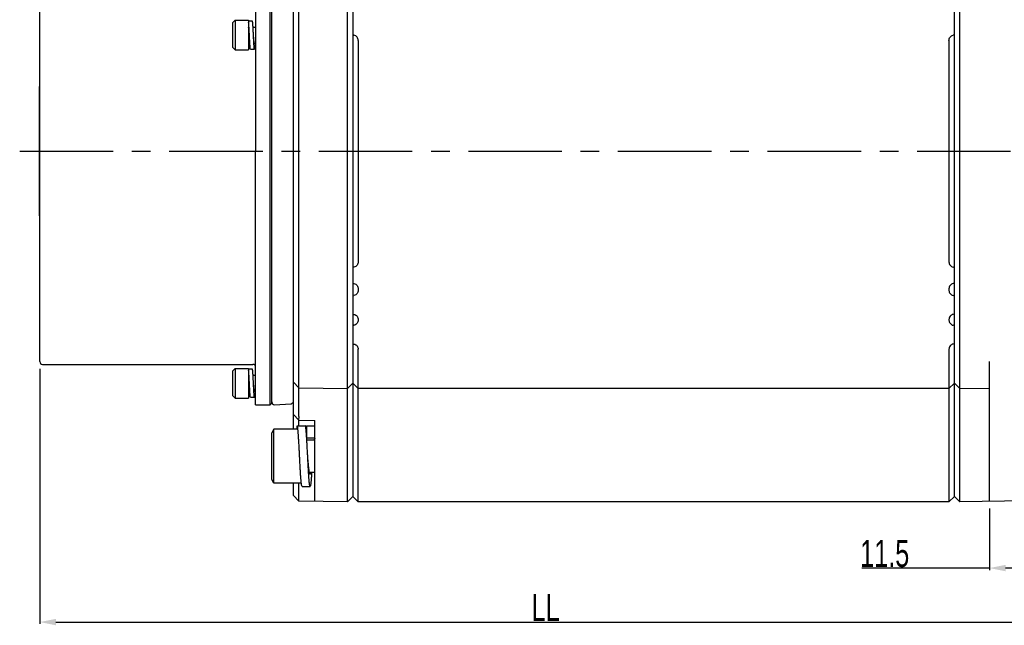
# Model space of a CAD drawing. Header units: millimetres. Extents: x -95 to 535, y -111 to 334.
# Tile 7 of 20: x 115 to 207, y 155 to 211. Entities that reach past the tile are written whole.
import ezdxf

# ---------------------------------------------------------------- set-up
doc = ezdxf.new("R2010")
doc.units = ezdxf.units.MM
doc.header["$LTSCALE"] = 23.1
doc.header["$PDMODE"] = 3
doc.header["$PDSIZE"] = 0.3125
doc.linetypes.add('CENTER', pattern=[0.6, 0.375, -0.075, 0.075, -0.075])
doc.layers.get('0').update_dxf_attribs({"linetype": 'CONTINUOUS'})
doc.layers.get('Defpoints').update_dxf_attribs({"linetype": 'CONTINUOUS'})
for name, color, linetype in [('02___PRT_ALL_AXES', 7, 'CONTINUOUS'), ('3_ALL_AXES', 7, 'CONTINUOUS'), ('7_ALL_FEATURES', 7, 'CONTINUOUS'), ('AXS', 7, 'CONTINUOUS'), ('DEFAULT_1', 7, 'CENTER')]:
    doc.layers.add(name, color=color, linetype=linetype)
doc.styles.get("Standard").update_dxf_attribs({"font": 'txt', "width": 0.7})
doc.dimstyles.new('DIMSTYLE_1', dxfattribs={"dimtxt": 2.5, "dimasz": 1.5, "dimexe": 0.18, "dimexo": 0.0625, "dimgap": 0.09, "dimtad": 1, "dimlfac": 2, "dimdsep": 46, "dimtxsty": 'Standard', "dimblk": '_FILLED', "dimblk1": '_FILLED', "dimblk2": '_FILLED', "dimcen": 0.09, "dimadec": 0, "dimazin": 0, "dimtp": 0.01, "dimtm": 0.01, "dimtfac": 1, "dimtofl": 0, "dimtmove": 0, "dimatfit": 3, "dimldrblk": '_FILLED', "dimfxl": 0, "dimtolj": 1, "dimarcsym": 0})

# ---------------------------------------------------------------- blocks, each defined once
blk = doc.blocks.new('_FILLED')
at = {"color": 0, "linetype": 'ByBlock'}
blk.add_solid([(0, 0), (-1, 0.2), (-1, -0.2)], dxfattribs=at)
blk = doc.blocks.new('*D135')
at = {"color": 0, "linetype": 'Continuous', "lineweight": -2}
for p, q in [((117.156, 178.356), (117.156, 154.729)), ((210.906, 165.852), (210.906, 154.729)), ((118.656, 154.909), (209.406, 154.909))]:
    blk.add_line(p, q, dxfattribs=at)
at = {"layer": 'Defpoints', "color": 0, "linetype": 'Continuous'}
for p in [(117.156, 178.419), (210.906, 165.915), (210.906, 154.909)]:
    blk.add_point(p, dxfattribs=at)
at = {"color": 0, "linetype": 'Continuous', "lineweight": -2, "xscale": 1.5, "yscale": 1.5, "zscale": 1.5, "rotation": 180}
blk.add_blockref('_FILLED', (117.156, 154.909), dxfattribs=at)
at = {"color": 0, "linetype": 'Continuous', "lineweight": -2, "xscale": 1.5, "yscale": 1.5, "zscale": 1.5}
blk.add_blockref('_FILLED', (210.906, 154.909), dxfattribs=at)
at = {"color": 0, "linetype": 'Continuous', "insert": (164.031, 156.249), "char_height": 2.5, "attachment_point": 5}
blk.add_mtext('\\A1;LL', dxfattribs=at)
blk = doc.blocks.new('*D145')
at = {"color": 0, "linetype": 'Continuous', "lineweight": -2}
for p, q in [((205.156, 165.428), (205.156, 159.729)), ((210.906, 166.028), (210.906, 159.729)), ((205.156, 159.909), (193.314, 159.909)), ((209.406, 159.909), (206.656, 159.909))]:
    blk.add_line(p, q, dxfattribs=at)
at = {"layer": 'Defpoints', "color": 0, "linetype": 'Continuous'}
for p in [(210.906, 166.091), (205.156, 165.49), (210.906, 159.909)]:
    blk.add_point(p, dxfattribs=at)
at = {"color": 0, "linetype": 'Continuous', "lineweight": -2, "xscale": 1.5, "yscale": 1.5, "zscale": 1.5, "rotation": 180}
blk.add_blockref('_FILLED', (205.156, 159.909), dxfattribs=at)
at = {"color": 0, "linetype": 'Continuous', "lineweight": -2, "xscale": 1.5, "yscale": 1.5, "zscale": 1.5}
blk.add_blockref('_FILLED', (210.906, 159.909), dxfattribs=at)
at = {"color": 0, "linetype": 'Continuous', "insert": (195.446, 161.249), "char_height": 2.5, "attachment_point": 5}
blk.add_mtext('\\A1;11.5', dxfattribs=at)

msp = doc.modelspace()

# ---------------------------------------------------------------- linework, layer by layer
at = {"color": 7, "linetype": 'Continuous'}
for p, q in [((145.6558, 166.0422), (145.6558, 231.0248)), ((202.4056, 166.0422), (202.4056, 231.0248)), ((146.1557, 230.5335), (146.1557, 166.5335)), ((201.9057, 166.5335), (201.9057, 230.5335)), ((140.6557, 172.7824), (140.6557, 215.0318)), ((141.1556, 173.9503), (141.1556, 215.0318)), ((135.0057, 210.4085), (135.2557, 210.6585)), ((135.0057, 210.4085), (135.0057, 208.1585)), ((135.2557, 210.6585), (135.2557, 207.9085)), ((146.1557, 209.2997), (146.2639, 209.2757)), ((201.9057, 209.2997), (201.7975, 209.2757)), ((135.0057, 208.1585), (135.2557, 207.9085)), ((146.6557, 208.7875), (146.6557, 188.2795)), ((201.4057, 208.7875), (201.4057, 188.2795)), ((117.1057, 204.5335), (117.1057, 192.5335)), ((117.1057, 204.5335), (117.1307, 204.5335)), ((117.1307, 204.5335), (117.1307, 192.5335)), ((117.1057, 192.5335), (117.1307, 192.5335)), ((146.1557, 187.7673), (146.2639, 187.7913)), ((201.9057, 187.7673), (201.7975, 187.7913)), ((146.1557, 186.2997), (146.2639, 186.2757)), ((201.9057, 186.2997), (201.7975, 186.2757)), ((146.6557, 185.7875), (146.6557, 185.6403)), ((201.4057, 185.7875), (201.4057, 185.6403)), ((146.1557, 185.1282), (146.2639, 185.1522)), ((201.9057, 185.1282), (201.7975, 185.1522)), ((146.1557, 183.4388), (146.2639, 183.4148)), ((201.9057, 183.4388), (201.7975, 183.4148)), ((146.6557, 182.9267), (146.6557, 182.8903)), ((201.4057, 182.9267), (201.4057, 182.8903)), ((146.1557, 182.3782), (146.2639, 182.4022)), ((201.9057, 182.3782), (201.7975, 182.4022)), ((146.1557, 180.6888), (146.2639, 180.6648)), ((201.9057, 180.6888), (201.7975, 180.6648)), ((146.6557, 166.0335), (146.6557, 180.1767)), ((201.4057, 180.1767), (201.4057, 166.0335)), ((205.1557, 166.0902), (205.1557, 179.0335)), ((135.0057, 178.1585), (135.2557, 178.4085)), ((135.0057, 178.1585), (135.0057, 175.9085)), ((135.2557, 178.4085), (135.2557, 175.6585)), ((141.1556, 176.6208), (140.6557, 177.1295)), ((145.6558, 176.5422), (146.1557, 177.0335)), ((146.1557, 177.0335), (146.6557, 176.5335)), ((201.9057, 177.0335), (201.4057, 176.5335)), ((202.4056, 176.5422), (201.9057, 177.0335)), ((141.1556, 176.6208), (145.6558, 176.5422)), ((201.4057, 176.5335), (146.6557, 176.5335)), ((202.4056, 176.5422), (205.1557, 176.5902)), ((135.0057, 175.9085), (135.2557, 175.6585)), ((141.1556, 173.6208), (140.6557, 174.1295)), ((141.1556, 173.0824), (141.1556, 173.6208)), ((141.1556, 173.6208), (142.6557, 173.5946)), ((142.6557, 166.0946), (142.6557, 173.5946)), ((138.8549, 172.7824), (138.6557, 172.4374)), ((138.8549, 167.7824), (138.8549, 172.7824)), ((141.0057, 172.7824), (138.8549, 172.7824)), ((141.0057, 172.7824), (141.0057, 173.0824)), ((141.0057, 173.0824), (141.7557, 173.0824)), ((141.9057, 171.9574), (141.9057, 173.0824)), ((141.9057, 173.0824), (142.6557, 173.0824)), ((138.6557, 168.1274), (138.6557, 172.4373)), ((142.6557, 171.9574), (141.9057, 171.9574)), ((138.8549, 167.7824), (138.6557, 168.1274)), ((141.3889, 167.7824), (138.8549, 167.7824)), ((140.6557, 166.6295), (140.6557, 167.7824)), ((141.1556, 166.1208), (141.1556, 167.7824)), ((141.4557, 167.4824), (142.2057, 167.4824)), ((141.1556, 166.1208), (140.6557, 166.6295)), ((145.6558, 166.0422), (141.1556, 166.1208)), ((146.1557, 166.5335), (145.6558, 166.0422)), ((146.1557, 166.5335), (146.6557, 166.0335)), ((201.9057, 166.5335), (201.4057, 166.0335)), ((202.4056, 166.0422), (201.9057, 166.5335)), ((210.4058, 166.1819), (202.4056, 166.0422)), ((201.4057, 166.0335), (146.6557, 166.0335))]:
    msp.add_line(p, q, dxfattribs=at)
for points, start_tangent, end_tangent in [([(146.6557, 208.7875), (146.6297, 208.9467), (146.5511, 209.0936), (146.4261, 209.2081), (146.2639, 209.2757)], (0, 1), (-0.976296, 0.2164396)), ([(201.4057, 208.7875), (201.4317, 208.9467), (201.5104, 209.0936), (201.6353, 209.2081), (201.7975, 209.2757)], (0, 1), (0.976296, 0.2164396)), ([(146.6557, 188.2795), (146.6297, 188.1203), (146.5511, 187.9734), (146.4261, 187.8589), (146.2639, 187.7913)], (0, -1), (-0.976296, -0.2164396)), ([(201.4057, 188.2795), (201.4317, 188.1203), (201.5104, 187.9734), (201.6353, 187.8589), (201.7975, 187.7913)], (0, -1), (0.976296, -0.2164396)), ([(146.2639, 186.2757), (146.4256, 186.2085), (146.5505, 186.0944), (146.6295, 185.9473), (146.6557, 185.7875)], (0.976296, -0.2164396), (0, -1)), ([(201.7975, 186.2757), (201.6359, 186.2085), (201.511, 186.0944), (201.4319, 185.9473), (201.4057, 185.7875)], (-0.976296, -0.2164396), (0, -1)), ([(146.6557, 185.6403), (146.6297, 185.4812), (146.5511, 185.3342), (146.4261, 185.2197), (146.2639, 185.1522)], (0, -1), (-0.976296, -0.2164396)), ([(201.4057, 185.6403), (201.4317, 185.4812), (201.5104, 185.3342), (201.6353, 185.2197), (201.7975, 185.1522)], (0, -1), (0.976296, -0.2164396)), ([(146.2639, 183.4148), (146.4256, 183.3476), (146.5505, 183.2336), (146.6295, 183.0864), (146.6557, 182.9267)], (0.976296, -0.2164396), (0, -1)), ([(201.7975, 183.4148), (201.6359, 183.3476), (201.511, 183.2336), (201.4319, 183.0864), (201.4057, 182.9267)], (-0.976296, -0.2164396), (0, -1)), ([(146.6557, 182.8903), (146.6297, 182.7312), (146.5511, 182.5842), (146.4261, 182.4697), (146.2639, 182.4022)], (0, -1), (-0.976296, -0.2164396)), ([(201.4057, 182.8903), (201.4317, 182.7312), (201.5104, 182.5842), (201.6353, 182.4697), (201.7975, 182.4022)], (0, -1), (0.976296, -0.2164396)), ([(146.2639, 180.6648), (146.4256, 180.5976), (146.5505, 180.4836), (146.6295, 180.3364), (146.6557, 180.1767)], (0.976296, -0.2164396), (0, -1)), ([(201.7975, 180.6648), (201.6359, 180.5976), (201.511, 180.4836), (201.4319, 180.3364), (201.4057, 180.1767)], (-0.976296, -0.2164396), (0, -1)), ([(141.1556, 173.9503), (141.1525, 173.8504), (141.1431, 173.7503), (141.1274, 173.6495)], (0, -1), (-0.1828788, -0.9831355)), ([(141.2307, 170.2824), (141.2281, 170.3341), (141.2175, 170.5407), (141.2069, 170.7459), (141.1963, 170.9486), (141.1857, 171.1476), (141.1751, 171.3419), (141.1645, 171.5304), (141.154, 171.7121), (141.1434, 171.886), (141.1328, 172.0512), (141.1222, 172.2066), (141.1116, 172.3516), (141.101, 172.4853), (141.0904, 172.6069), (141.0798, 172.7158), (141.0693, 172.8115), (141.0587, 172.8933), (141.0481, 172.9609), (141.0375, 173.0138), (141.0269, 173.0518), (141.0163, 173.0747), (141.0057, 173.0824)], (-0.0510901, 0.998694), (-1, 0)), ([(141.8889, 171.9563), (141.8828, 172.0512), (141.8722, 172.2066), (141.8616, 172.3516), (141.851, 172.4853), (141.8404, 172.6069), (141.8298, 172.7158), (141.8193, 172.8115), (141.8087, 172.8933), (141.7981, 172.9609), (141.7875, 173.0138), (141.7769, 173.0518), (141.7663, 173.0747), (141.7557, 173.0824)], (-0.0636864, 0.99797), (-1, 0)), ([(141.9057, 173.0824), (141.8951, 173.0747), (141.8845, 173.0518), (141.874, 173.0138), (141.8634, 172.9609), (141.8528, 172.8933), (141.8422, 172.8115), (141.8316, 172.7158), (141.8307, 172.7067)], (-1, 0), (-0.1017665, -0.9948083)), ([(141.9057, 171.9574), (141.8921, 171.9498), (141.8889, 171.9461)], (-1, 0), (-0.6134759, -0.7897134)), ([(141.9807, 170.2824), (141.9781, 170.3341), (141.9675, 170.5407), (141.9569, 170.7459), (141.9463, 170.9486), (141.9357, 171.1476), (141.9251, 171.3419), (141.9145, 171.5304), (141.904, 171.7121), (141.8934, 171.886), (141.8889, 171.9563)], (-0.0510901, 0.998694), (-0.0636864, 0.99797)), ([(142.6557, 171.9574), (142.6421, 171.9498), (142.6284, 171.9271), (142.6148, 171.8895), (142.6012, 171.8374), (142.5897, 171.7824)], (-1, 0), (-0.1891347, -0.9819511)), ([(141.4557, 167.4833), (141.4504, 167.4843), (141.4398, 167.4996), (141.4293, 167.53), (141.4187, 167.5756), (141.4081, 167.6359), (141.3975, 167.7106), (141.3869, 167.7994), (141.3763, 167.9018), (141.3657, 168.0171), (141.3551, 168.1449), (141.3445, 168.2843), (141.334, 168.4346), (141.3234, 168.595), (141.3128, 168.7646), (141.3022, 168.9425), (141.2916, 169.1278), (141.281, 169.3193), (141.2704, 169.5161), (141.2598, 169.7171), (141.2493, 169.9212), (141.2387, 170.1272), (141.2307, 170.2824)], (-1, 0), (-0.0510901, 0.998694)), ([(142.2057, 168.6074), (142.1921, 168.615), (142.1784, 168.6376), (142.1648, 168.6752), (142.1512, 168.7274), (142.1375, 168.7936), (142.1239, 168.8733), (142.1103, 168.9657), (142.0966, 169.0701), (142.083, 169.1855), (142.0694, 169.3108), (142.0557, 169.4449), (142.0421, 169.5865), (142.0284, 169.7345), (142.0148, 169.8875), (142.0012, 170.044), (141.9875, 170.2027), (141.9807, 170.2824)], (-1, 0), (-0.0852052, 0.9963634)), ([(142.2057, 167.4833), (142.2004, 167.4843), (142.1898, 167.4996), (142.1793, 167.53), (142.1687, 167.5756), (142.1581, 167.6359), (142.1475, 167.7106), (142.1369, 167.7994), (142.1263, 167.9018), (142.1157, 168.0171), (142.1051, 168.1449), (142.0945, 168.2843), (142.084, 168.4346), (142.0734, 168.595), (142.0628, 168.7646), (142.0522, 168.9425), (142.0416, 169.1278), (142.031, 169.3193), (142.0204, 169.5161), (142.0098, 169.7171), (141.9993, 169.9212), (141.9887, 170.1272), (141.9807, 170.2824)], (-1, 0), (-0.0510901, 0.998694)), ([(142.3497, 168.7824), (142.3487, 168.7646), (142.3381, 168.595), (142.3275, 168.4346), (142.3169, 168.2843), (142.3063, 168.1449), (142.2957, 168.0171), (142.2851, 167.9018), (142.2745, 167.7994), (142.264, 167.7106), (142.2534, 167.6359), (142.2428, 167.5756), (142.2322, 167.53), (142.2216, 167.4996), (142.211, 167.4843), (142.2057, 167.4833)], (-0.060474, -0.9981698), (-1, 0)), ([(142.2718, 168.7823), (142.2603, 168.7274), (142.2466, 168.6752), (142.233, 168.6376), (142.2194, 168.615), (142.2057, 168.6074)], (-0.1893495, -0.9819098), (-1, 0))]:
    msp.add_spline(points, degree=3, dxfattribs=dict(at, start_tangent=start_tangent, end_tangent=end_tangent))
at = {"layer": '02___PRT_ALL_AXES', "color": 7, "linetype": 'Continuous'}
for p, q in [((135.2557, 210.6585), (136.5057, 210.6585)), ((136.5057, 210.6585), (136.5057, 207.9085)), ((136.9165, 210.0335), (137.1557, 210.0335)), ((136.5057, 208.5335), (136.6199, 208.5335)), ((137.0557, 208.5335), (137.1557, 208.5335)), ((135.2557, 207.9085), (136.5057, 207.9085)), ((135.2557, 178.4085), (136.5057, 178.4085)), ((136.5057, 178.4085), (136.5057, 175.6585)), ((136.9165, 177.7835), (137.1557, 177.7835)), ((136.5057, 176.2835), (136.6199, 176.2835)), ((137.0557, 176.2835), (137.1557, 176.2835)), ((135.2557, 175.6585), (136.5057, 175.6585))]:
    msp.add_line(p, q, dxfattribs=at)
at = {"layer": '3_ALL_AXES', "color": 7, "linetype": 'Continuous'}
for p, q in [((137.1557, 175.0335), (137.1557, 198.5335)), ((117.4057, 178.7835), (136.9057, 178.7835)), ((137.1557, 175.0335), (138.5057, 175.0335)), ((138.9188, 175.0473), (140.4188, 175.1259))]:
    msp.add_line(p, q, dxfattribs=at)
at = {"layer": '7_ALL_FEATURES', "color": 7, "linetype": 'Continuous'}
for p, q in [((117.1557, 179.0335), (117.1557, 223.5335)), ((138.5057, 175.0335), (138.5057, 222.0335)), ((137.1557, 219.6451), (137.1557, 198.5335)), ((138.6557, 175.1838), (138.6557, 215.3769)), ((136.8557, 210.5835), (136.5057, 210.5835)), ((136.6807, 207.9835), (137.0557, 207.9835)), ((136.8557, 178.3335), (136.5057, 178.3335)), ((136.6807, 175.7335), (137.0557, 175.7335)), ((138.5057, 175.0335), (138.6557, 175.1835))]:
    msp.add_line(p, q, dxfattribs=at)
for centre, start, end in [((117.4057, 179.0335), 180, 270), ((136.9057, 178.5335), 0, 90), ((138.9057, 175.297), 180, 273), ((140.4057, 175.3756), 273, 338.25)]:
    msp.add_arc(centre, 0.25, start, end, dxfattribs=at)
for points, start_tangent, end_tangent in [([(136.5807, 209.2835), (136.5761, 209.3784), (136.5714, 209.4728), (136.5668, 209.5662), (136.5621, 209.658), (136.5575, 209.7479), (136.5528, 209.8353), (136.5482, 209.9198), (136.5435, 210.0008), (136.5389, 210.078), (136.5342, 210.151), (136.5296, 210.2194), (136.5249, 210.2828), (136.5203, 210.3408), (136.5156, 210.3932), (136.511, 210.4397), (136.5063, 210.48), (136.5058, 210.4842)], (-0.0489121, 0.9988031), (-0.126144, 0.9920119)), ([(136.5807, 209.2835), (136.5747, 209.3548), (136.5686, 209.4255), (136.5625, 209.4948), (136.5565, 209.5623), (136.5504, 209.6272), (136.5444, 209.689), (136.5383, 209.7471), (136.5322, 209.8011), (136.5262, 209.8503), (136.5201, 209.8944), (136.5141, 209.933), (136.508, 209.9657), (136.5059, 209.9757)], (-0.0845782, 0.9964168), (-0.2157891, 0.97644)), ([(136.9557, 209.2835), (136.9511, 209.3784), (136.9464, 209.4728), (136.9418, 209.5662), (136.9371, 209.658), (136.9325, 209.7479), (136.9278, 209.8353), (136.9232, 209.9198), (136.9185, 210.0008), (136.9139, 210.078), (136.9092, 210.151), (136.9046, 210.2194), (136.8999, 210.2828), (136.8953, 210.3408), (136.8906, 210.3932), (136.886, 210.4397), (136.8813, 210.48), (136.8767, 210.5139), (136.872, 210.5412), (136.8674, 210.5619), (136.8627, 210.5757), (136.858, 210.5826), (136.8557, 210.5831)], (-0.0489121, 0.9988031), (-1, 0.0000009)), ([(136.6807, 207.9839), (136.6784, 207.9844), (136.6737, 207.9913), (136.6691, 208.0051), (136.6644, 208.0258), (136.6598, 208.0531), (136.6551, 208.0871), (136.6505, 208.1274), (136.6458, 208.1738), (136.6412, 208.2262), (136.6365, 208.2843), (136.6319, 208.3476), (136.6272, 208.416), (136.6226, 208.489), (136.6179, 208.5662), (136.6133, 208.6473), (136.6086, 208.7317), (136.604, 208.8191), (136.5993, 208.909), (136.5947, 209.0009), (136.59, 209.0942), (136.5854, 209.1886), (136.5807, 209.2835)], (-1, 0.0000009), (-0.0489121, 0.9988031)), ([(137.0557, 208.5338), (137.0527, 208.5344), (137.0466, 208.5411), (137.0406, 208.5547), (137.0345, 208.5748), (137.0284, 208.6013), (137.0224, 208.634), (137.0163, 208.6726), (137.0103, 208.7167), (137.0042, 208.766), (136.9981, 208.8199), (136.9921, 208.878), (136.986, 208.9398), (136.98, 209.0048), (136.9739, 209.0722), (136.9678, 209.1416), (136.9618, 209.2122), (136.9557, 209.2835)], (-1, 0.0000004), (-0.0845782, 0.9964168)), ([(137.0557, 207.9839), (137.0534, 207.9844), (137.0487, 207.9913), (137.0441, 208.0051), (137.0394, 208.0258), (137.0348, 208.0531), (137.0301, 208.0871), (137.0255, 208.1274), (137.0208, 208.1738), (137.0162, 208.2262), (137.0115, 208.2843), (137.0069, 208.3476), (137.0022, 208.416), (136.9976, 208.489), (136.9929, 208.5662), (136.9883, 208.6473), (136.9836, 208.7317), (136.979, 208.8191), (136.9743, 208.909), (136.9697, 209.0009), (136.965, 209.0942), (136.9604, 209.1886), (136.9557, 209.2835)], (-1, 0.0000009), (-0.0489121, 0.9988031)), ([(137.1046, 208.3476), (137.0999, 208.2843), (137.0953, 208.2262), (137.0906, 208.1738), (137.086, 208.1274), (137.0813, 208.0871), (137.0767, 208.0531), (137.072, 208.0258), (137.0674, 208.0051), (137.0627, 207.9913), (137.058, 207.9844), (137.0557, 207.9839)], (-0.0703795, -0.9975203), (-1, 0.0000009)), ([(137.1139, 208.489), (137.1092, 208.416), (137.1046, 208.3476)], (-0.0617524, -0.9980915), (-0.0703795, -0.9975203)), ([(137.1166, 208.5335), (137.1139, 208.489)], (-0.0598465, -0.9982076), (-0.0617524, -0.9980915)), ([(136.5807, 177.0335), (136.5761, 177.1284), (136.5714, 177.2228), (136.5668, 177.3162), (136.5621, 177.408), (136.5575, 177.4979), (136.5528, 177.5853), (136.5482, 177.6698), (136.5435, 177.7508), (136.5389, 177.828), (136.5342, 177.901), (136.5296, 177.9694), (136.5249, 178.0328), (136.5203, 178.0908), (136.5156, 178.1432), (136.511, 178.1897), (136.5063, 178.23), (136.5058, 178.2342)], (-0.0489121, 0.9988031), (-0.126144, 0.9920119)), ([(136.9557, 177.0335), (136.9511, 177.1284), (136.9464, 177.2228), (136.9418, 177.3162), (136.9371, 177.408), (136.9325, 177.4979), (136.9278, 177.5853), (136.9232, 177.6698), (136.9185, 177.7508), (136.9139, 177.828), (136.9092, 177.901), (136.9046, 177.9694), (136.8999, 178.0328), (136.8953, 178.0908), (136.8906, 178.1432), (136.886, 178.1897), (136.8813, 178.23), (136.8767, 178.2639), (136.872, 178.2912), (136.8674, 178.3119), (136.8627, 178.3257), (136.858, 178.3326), (136.8557, 178.3331)], (-0.0489121, 0.9988031), (-1, 0.0000009)), ([(136.5807, 177.0335), (136.5747, 177.1048), (136.5686, 177.1755), (136.5625, 177.2448), (136.5565, 177.3123), (136.5504, 177.3772), (136.5444, 177.439), (136.5383, 177.4971), (136.5322, 177.5511), (136.5262, 177.6003), (136.5201, 177.6444), (136.5141, 177.683), (136.508, 177.7157), (136.5059, 177.7257)], (-0.0845782, 0.9964168), (-0.2157891, 0.97644)), ([(136.6807, 175.7339), (136.6784, 175.7344), (136.6737, 175.7413), (136.6691, 175.7551), (136.6644, 175.7758), (136.6598, 175.8031), (136.6551, 175.8371), (136.6505, 175.8774), (136.6458, 175.9238), (136.6412, 175.9762), (136.6365, 176.0343), (136.6319, 176.0976), (136.6272, 176.166), (136.6226, 176.239), (136.6179, 176.3162), (136.6133, 176.3973), (136.6086, 176.4817), (136.604, 176.5691), (136.5993, 176.659), (136.5947, 176.7509), (136.59, 176.8442), (136.5854, 176.9386), (136.5807, 177.0335)], (-1, 0.0000009), (-0.0489121, 0.9988031)), ([(137.0557, 176.2838), (137.0527, 176.2844), (137.0466, 176.2911), (137.0406, 176.3047), (137.0345, 176.3248), (137.0284, 176.3513), (137.0224, 176.384), (137.0163, 176.4226), (137.0103, 176.4667), (137.0042, 176.516), (136.9981, 176.5699), (136.9921, 176.628), (136.986, 176.6898), (136.98, 176.7548), (136.9739, 176.8222), (136.9678, 176.8916), (136.9618, 176.9622), (136.9557, 177.0335)], (-1, 0.0000004), (-0.0845782, 0.9964168)), ([(137.0557, 175.7339), (137.0534, 175.7344), (137.0487, 175.7413), (137.0441, 175.7551), (137.0394, 175.7758), (137.0348, 175.8031), (137.0301, 175.8371), (137.0255, 175.8774), (137.0208, 175.9238), (137.0162, 175.9762), (137.0115, 176.0343), (137.0069, 176.0976), (137.0022, 176.166), (136.9976, 176.239), (136.9929, 176.3162), (136.9883, 176.3973), (136.9836, 176.4817), (136.979, 176.5691), (136.9743, 176.659), (136.9697, 176.7509), (136.965, 176.8442), (136.9604, 176.9386), (136.9557, 177.0335)], (-1, 0.0000009), (-0.0489121, 0.9988031)), ([(137.1046, 176.0976), (137.0999, 176.0343), (137.0953, 175.9762), (137.0906, 175.9238), (137.086, 175.8774), (137.0813, 175.8371), (137.0767, 175.8031), (137.072, 175.7758), (137.0674, 175.7551), (137.0627, 175.7413), (137.058, 175.7344), (137.0557, 175.7339)], (-0.0703795, -0.9975203), (-1, 0.0000009)), ([(137.1139, 176.239), (137.1092, 176.166), (137.1046, 176.0976)], (-0.0617524, -0.9980915), (-0.0703795, -0.9975203)), ([(137.1166, 176.2835), (137.1139, 176.239)], (-0.0598465, -0.9982076), (-0.0617524, -0.9980915))]:
    msp.add_spline(points, degree=3, dxfattribs=dict(at, start_tangent=start_tangent, end_tangent=end_tangent))
at = {"layer": 'AXS', "color": 7, "linetype": 'Continuous'}
for p, q in [((141.8997, 171.7824), (142.6557, 171.7824)), ((142.1398, 168.7824), (142.6557, 168.7824))]:
    msp.add_line(p, q, dxfattribs=at)
at = {"layer": 'DEFAULT_1', "color": 7, "linetype": 'CENTER'}
msp.add_line((115.2929, 198.5335), (239.1557, 198.5335), dxfattribs=at)

# ---------------------------------------------------------------- dimensions: what is measured, and where the dimension line sits
at = {"color": 7, "linetype": 'Continuous'}
dim = msp.add_linear_dim(base=(210.9057, 154.9085), p1=(117.1557, 178.4185), p2=(210.9057, 165.9146), text='LL', dimstyle='DIMSTYLE_1', dxfattribs=at)
dim.commit()
dim.dimension.update_dxf_attribs({"geometry": '*D135', "text_midpoint": (164.0307, 154.9085), "dimtype": 160})
dim = msp.add_linear_dim(base=(210.9057, 159.9085), p1=(205.1557, 165.4902), p2=(210.9057, 166.0906), dimstyle='DIMSTYLE_1', dxfattribs=at)
dim.commit()
dim.dimension.update_dxf_attribs({"geometry": '*D145', "text_midpoint": (195.4456, 159.9085), "dimtype": 160})

doc.saveas('drawing.dxf')
